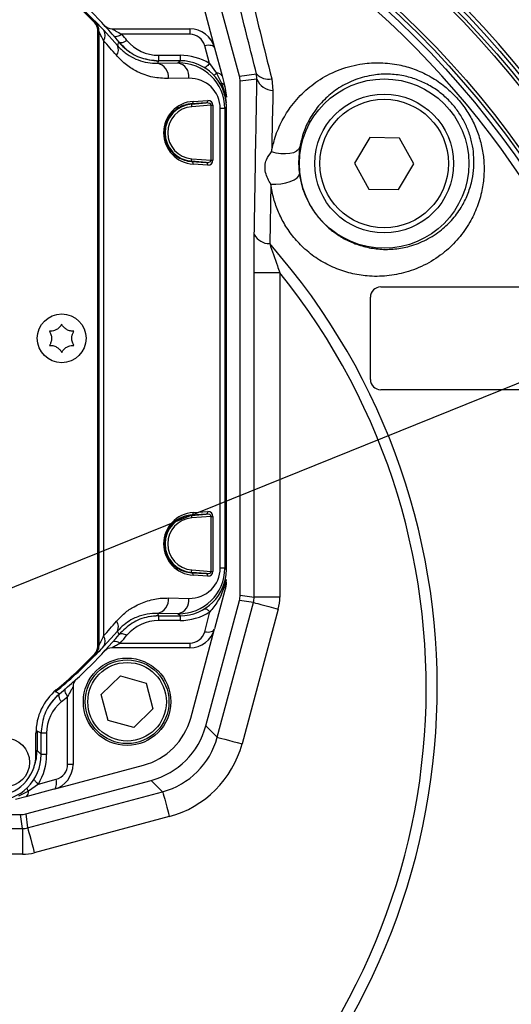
# Model space of a CAD drawing. Extents: x 0 to 8410, y 0 to 5940.
# Tile 100 of 158: x 4731 to 4827, y 2471 to 2663. Entities that reach past the tile are written whole.
import ezdxf

# ---------------------------------------------------------------- set-up
doc = ezdxf.new("R2010")
doc.units = 0
doc.header["$LTSCALE"] = 10
doc.layers.get('0').update_dxf_attribs({"linetype": 'CONTINUOUS'})
doc.styles.add('SLDTEXTSTYLE0', font='TXT', dxfattribs={"width": 0.605})
doc.dimstyles.new('SLDDIMSTYLE0', dxfattribs={"dimtxt": 50, "dimasz": 50, "dimexe": 0, "dimexo": 0.0625, "dimgap": 12.5, "dimtad": 0, "dimtih": 1, "dimtoh": 1, "dimdec": 0, "dimrnd": 1e-09, "dimzin": 12, "dimtxsty": 'SLDTEXTSTYLE0', "dimsah": 1, "dimcen": 0, "dimazin": 3, "dimtfac": 1, "dimtofl": 0, "dimtmove": 0, "dimatfit": 3, "dimtolj": 1, "dimtzin": 12})
doc.dimstyles.new('SLDDIMSTYLE1', dxfattribs={"dimtxt": 50, "dimasz": 50, "dimexe": 0, "dimexo": 0.0625, "dimgap": 12.5, "dimtad": 1, "dimdec": 1, "dimrnd": 1e-09, "dimzin": 12, "dimtxsty": 'SLDTEXTSTYLE0', "dimsah": 1, "dimcen": 0.09, "dimazin": 3, "dimtfac": 1, "dimtofl": 0, "dimtmove": 0, "dimatfit": 3, "dimtolj": 1, "dimtzin": 12})
doc.dimstyles.new('SLDDIMSTYLE2', dxfattribs={"dimtxt": 50, "dimasz": 50, "dimexe": 0, "dimexo": 0.0625, "dimgap": 12.5, "dimtad": 1, "dimdec": 0, "dimrnd": 1e-09, "dimzin": 12, "dimtxsty": 'SLDTEXTSTYLE0', "dimsah": 1, "dimcen": 0.09, "dimazin": 3, "dimtfac": 1, "dimtofl": 0, "dimtmove": 0, "dimatfit": 3, "dimtolj": 1, "dimtzin": 12})

# ---------------------------------------------------------------- blocks, each defined once
blk = doc.blocks.new('_D')
at = {"color": 7, "linetype": 'CONTINUOUS'}
for p, q in [((5541.69, 2880.46), (5679.6, 2936.17)), ((5679.6, 2936.17), (5868.77, 2936.17)), ((4681.63, 2533.02), (5541.69, 2880.46))]:
    blk.add_line(p, q, dxfattribs=at)
blk.add_solid([(5541.69, 2880.46), (5590.86, 2892.24), (5585.24, 2906.14)], dxfattribs=at)
at = {"color": 7, "linetype": 'CONTINUOUS', "insert": (5704.6, 3000.63), "char_height": 50, "attachment_point": 1, "style": 'SLDTEXTSTYLE0'}
blk.add_mtext('R928', dxfattribs=at)
blk = doc.blocks.new('_D_5')
at = {"color": 7, "linetype": 'CONTINUOUS'}
for p, q in [((7748.62, 2513.02), (7748.62, 776.49)), ((4261.63, 1476.98), (4261.63, 776.49)), ((4261.63, 791.49), (7748.62, 791.49))]:
    blk.add_line(p, q, dxfattribs=at)
for points in [[(4261.63, 791.49), (4311.63, 783.99), (4311.63, 798.99)], [(7748.62, 791.49), (7698.62, 798.99), (7698.62, 783.99)]]:
    blk.add_solid(points, dxfattribs=at)
at = {"color": 7, "linetype": 'CONTINUOUS', "insert": (5928.74, 855.94), "char_height": 50, "attachment_point": 1, "style": 'SLDTEXTSTYLE0'}
blk.add_mtext('3487', dxfattribs=at)
blk = doc.blocks.new('_D_9')
at = {"color": 7, "linetype": 'CONTINUOUS'}
for p, q in [((6136.63, 4639.08), (2746.63, 4639.08)), ((2761.63, 4639.08), (2761.63, 1533.02)), ((3861.91, 1533.02), (2746.63, 1533.02))]:
    blk.add_line(p, q, dxfattribs=at)
for points in [[(2761.63, 4639.08), (2754.13, 4589.08), (2769.13, 4589.08)], [(2761.63, 1533.02), (2769.13, 1583.02), (2754.13, 1583.02)]]:
    blk.add_solid(points, dxfattribs=at)
at = {"color": 7, "linetype": 'CONTINUOUS', "insert": (2697.18, 3009.66), "char_height": 50, "attachment_point": 1, "rotation": 90, "style": 'SLDTEXTSTYLE0'}
blk.add_mtext('3106', dxfattribs=at)

msp = doc.modelspace()

# ---------------------------------------------------------------- linework, layer by layer
at = {"color": 7, "linetype": 'CONTINUOUS'}
for p, q in [((4774.172427, 2652.053048), (4767.64107, 2676.428606)), ((4764.701011, 2674.89629), (4769.35518, 2657.526543)), ((4746.634068, 2541.021754), (4746.634068, 2661.021759)), ((4749.411853, 2661.232402), (4764.525594, 2661.232402)), ((4769.35518, 2657.526543), (4770.812573, 2652.087499)), ((4755.842181, 2655.373623), (4756.634059, 2655.191948)), ((4762.635412, 2655.021717), (4758.470835, 2655.021717)), ((4770.812573, 2652.087499), (4771.361472, 2650.039126)), ((4771.361472, 2650.039126), (4771.634044, 2647.968461)), ((4774.308683, 2551.025082), (4774.308683, 2651.018431)), ((4767.733755, 2646.806051), (4764.860751, 2646.626164)), ((4771.609785, 2646.808554), (4771.535816, 2647.347738)), ((4771.634044, 2646.414091), (4771.609785, 2646.808554)), ((4771.634044, 2556.020309), (4771.634044, 2646.023084)), ((4799.487712, 2640.064647), (4796.526017, 2635.10864)), ((4805.260541, 2639.977743), (4799.487712, 2640.064647)), ((4808.071735, 2634.934832), (4805.260541, 2639.977743)), ((4796.526017, 2635.10864), (4799.33721, 2630.065729)), ((4805.110039, 2629.978825), (4808.071735, 2634.934832)), ((4799.33721, 2630.065729), (4805.110039, 2629.978825)), ((4801.634075, 2611.021687), (4837.634029, 2611.021687)), ((4799.634041, 2593.021681), (4799.634041, 2609.021713)), ((4837.634029, 2591.021706), (4801.634075, 2591.021706)), ((4771.467926, 2553.36528), (4771.617236, 2553.556372)), ((4771.617236, 2553.556372), (4771.634044, 2554.074933)), ((4771.361472, 2552.004387), (4769.35518, 2544.51697)), ((4767.64107, 2525.614907), (4774.172427, 2549.990346)), ((4758.470835, 2547.021796), (4762.635412, 2547.021796)), ((4764.701011, 2527.147164), (4769.35518, 2544.51697)), ((4764.525594, 2540.811111), (4749.411853, 2540.811111)), ((4747.335823, 2531.693389), (4751.037421, 2535.34012)), ((4751.037421, 2535.34012), (4756.046327, 2533.957769)), ((4741.844745, 2533.243944), (4741.844745, 2518.130233)), ((4756.046327, 2533.957769), (4757.353636, 2528.928747)), ((4748.643132, 2526.664366), (4747.335823, 2531.693389)), ((4757.353636, 2528.928747), (4753.652038, 2525.282075)), ((4753.652038, 2525.282075), (4748.643132, 2526.664366)), ((4734.634044, 2520.021726), (4734.634044, 2524.184276)), ((4735.634061, 2520.020356), (4735.634061, 2524.184932)), ((4738.138827, 2513.300587), (4755.508604, 2517.954816)), ((4732.665392, 2508.48334), (4757.04092, 2515.014757)), ((4738.138827, 2513.300587), (4732.699843, 2511.843194)), ((4732.699843, 2511.843194), (4730.651381, 2511.294355)), ((4703.561338, 2508.347143), (4731.630745, 2508.347143))]:
    msp.add_line(p, q, dxfattribs=at)
at = {"color": 8, "linetype": 'CONTINUOUS'}
for p, q in [((4746.004613, 2662.779977), (4746.027472, 2662.788798)), ((4747.843148, 2660.94618), (4750.460835, 2657.989671)), ((4764.525594, 2661.232402), (4764.525594, 2660.163452)), ((4746.634068, 2660.703351), (4746.839704, 2660.703351)), ((4746.839704, 2660.703351), (4746.839704, 2541.340162)), ((4746.862324, 2541.330983), (4746.862324, 2660.712411)), ((4747.740569, 2658.933331), (4747.740569, 2543.110182)), ((4764.525594, 2660.163452), (4751.313867, 2660.163452)), ((4768.347623, 2654.49052), (4767.423334, 2657.939841)), ((4758.471551, 2656.090786), (4758.471551, 2655.021717)), ((4758.471551, 2656.090786), (4762.634041, 2656.090786)), ((4762.634041, 2656.090786), (4762.634041, 2655.021717)), ((4758.246036, 2654.542615), (4762.225809, 2654.612114)), ((4762.225809, 2654.612114), (4762.635412, 2655.021717)), ((4768.347623, 2654.49052), (4769.743445, 2652.585437)), ((4764.347138, 2651.61257), (4760.367366, 2651.543071)), ((4769.743445, 2652.585437), (4770.720722, 2650.646378)), ((4774.172427, 2652.053048), (4777.491393, 2652.490069)), ((4777.587058, 2651.450087), (4774.308683, 2651.018431)), ((4777.587058, 2651.450087), (4777.491393, 2652.490069)), ((4780.441644, 2651.532699), (4780.694368, 2649.233271)), ((4770.720722, 2650.646378), (4771.352472, 2648.732354)), ((4771.352472, 2648.732354), (4771.609785, 2646.808554)), ((4764.864804, 2646.576096), (4764.860751, 2646.626164)), ((4764.864804, 2646.576096), (4767.733755, 2646.806051)), ((4768.676402, 2646.379997), (4764.904739, 2646.077802)), ((4765.174391, 2647.124459), (4768.047394, 2647.304346)), ((4768.676402, 2646.379997), (4769.029917, 2646.379997)), ((4768.676402, 2635.66344), (4768.676402, 2646.379997)), ((4769.029917, 2646.379997), (4769.029917, 2635.66344)), ((4770.452799, 2556.323459), (4770.452799, 2645.720054)), ((4771.331014, 2645.720054), (4770.452799, 2645.720054)), ((4771.634044, 2646.023084), (4771.331014, 2645.720054)), ((4771.331014, 2645.720054), (4771.331014, 2556.323459)), ((4764.904739, 2635.965635), (4768.676402, 2635.66344)), ((4764.864804, 2635.46734), (4764.860751, 2635.417392)), ((4764.860751, 2635.417392), (4767.733755, 2635.237505)), ((4767.733755, 2635.237505), (4764.864804, 2635.46734)), ((4768.047394, 2634.739091), (4765.174391, 2634.918978)), ((4768.676402, 2635.66344), (4769.029917, 2635.66344)), ((4780.289712, 2630.983641), (4780.055763, 2619.449546)), ((4777.021112, 2550.667931), (4777.021112, 2613.788773)), ((4782.018067, 2613.788773), (4777.021112, 2613.788773)), ((4782.018067, 2613.788773), (4782.018067, 2550.667931)), ((4765.174391, 2567.124416), (4768.047394, 2567.304303)), ((4767.733755, 2566.806008), (4764.860751, 2566.626121)), ((4764.864804, 2566.576173), (4764.860751, 2566.626121)), ((4764.864804, 2566.576173), (4767.733755, 2566.806008)), ((4768.676402, 2566.380073), (4764.904739, 2566.077759)), ((4768.676402, 2566.380073), (4769.029917, 2566.380073)), ((4768.676402, 2555.663397), (4768.676402, 2566.380073)), ((4769.029917, 2566.380073), (4769.029917, 2555.663397)), ((4764.864804, 2555.467297), (4764.860751, 2555.417349)), ((4767.733755, 2555.237462), (4764.864804, 2555.467297)), ((4764.904739, 2555.965711), (4768.676402, 2555.663397)), ((4768.676402, 2555.663397), (4769.029917, 2555.663397)), ((4771.331014, 2556.323459), (4770.452799, 2556.323459)), ((4771.331014, 2556.323459), (4771.634044, 2556.020309)), ((4764.860751, 2555.417349), (4767.733755, 2555.237462)), ((4768.047394, 2554.739167), (4765.174391, 2554.919054)), ((4760.367366, 2550.500323), (4764.347138, 2550.430943)), ((4776.884915, 2549.633314), (4774.172427, 2549.990346)), ((4774.308683, 2551.025082), (4777.021112, 2550.667931)), ((4782.018067, 2550.667931), (4777.021112, 2550.667931)), ((4767.423334, 2543.938567), (4768.45354, 2547.783186)), ((4769.85574, 2523.400177), (4776.884915, 2549.633314)), ((4781.71158, 2548.340012), (4774.682464, 2522.106876)), ((4762.225809, 2547.431399), (4758.246036, 2547.500779)), ((4758.471551, 2547.021796), (4758.471551, 2546.117832)), ((4762.634041, 2546.117832), (4758.471551, 2546.117832)), ((4762.635412, 2547.021796), (4762.225809, 2547.431399)), ((4762.634041, 2547.021796), (4762.634041, 2546.117832)), ((4750.460835, 2544.053842), (4747.843148, 2541.097333)), ((4746.634068, 2541.340162), (4746.839704, 2541.340162)), ((4751.027914, 2541.715075), (4764.525594, 2541.715075)), ((4764.525594, 2541.715075), (4764.525594, 2540.811111)), ((4746.027472, 2539.254596), (4746.004613, 2539.263536)), ((4740.775706, 2518.130233), (4740.775706, 2531.3419)), ((4767.64107, 2525.614907), (4769.85574, 2523.400177)), ((4734.640421, 2524.558057), (4734.83971, 2524.558057)), ((4734.83971, 2524.558057), (4734.83971, 2520.814707)), ((4736.70307, 2524.184276), (4735.634061, 2524.184276)), ((4736.70307, 2524.184276), (4736.70307, 2520.021726)), ((4734.634044, 2520.814707), (4734.83971, 2520.814707)), ((4734.83971, 2520.814707), (4735.634061, 2520.020356)), ((4736.70307, 2520.021726), (4735.634061, 2520.021726)), ((4741.844745, 2518.130233), (4740.775706, 2518.130233)), ((4735.102834, 2514.308204), (4738.552155, 2515.232434)), ((4735.102834, 2514.308204), (4733.19778, 2512.912323)), ((4759.25562, 2512.800028), (4757.04092, 2515.014757)), ((4733.19778, 2512.912323), (4731.258692, 2511.935105)), ((4733.022513, 2505.770912), (4759.25562, 2512.800028)), ((4731.987866, 2505.634655), (4731.630745, 2508.347143)), ((4732.665392, 2508.48334), (4733.022513, 2505.770912)), ((4760.548921, 2507.973363), (4734.315815, 2500.944187)), ((4705.738308, 2505.634655), (4731.987866, 2505.634655)), ((4731.987866, 2505.634655), (4731.987866, 2500.6377)), ((4731.987866, 2500.6377), (4706.540408, 2500.6377))]:
    msp.add_line(p, q, dxfattribs=at)
at = {"color": 8, "linetype": 'CONTINUOUS', "flags": 128}
for points in [[(4751.313867, 2660.163452), (4751.064094, 2660.006334), (4750.82052, 2659.876158), (4750.589194, 2659.776379), (4750.375869, 2659.709265), (4750.185849, 2659.676482), (4750.023814, 2659.678985), (4749.893816, 2659.716656), (4749.799105, 2659.78842)], [(4752.324553, 2658.970763), (4752.070399, 2658.816625), (4751.822623, 2658.689668), (4751.587423, 2658.593108), (4751.37073, 2658.52945), (4751.177939, 2658.500125), (4751.013937, 2658.505966), (4750.882777, 2658.546855), (4750.787797, 2658.621718)], [(4769.35518, 2657.526543), (4769.28127, 2657.675793), (4769.146504, 2657.803108), (4768.955292, 2657.904555), (4768.713834, 2657.976558), (4768.430116, 2658.01685), (4768.113436, 2658.024241), (4767.774167, 2657.998254), (4767.423334, 2657.939841)], [(4758.470835, 2655.021717), (4758.32081, 2654.701878), (4758.246036, 2654.542615)], [(4768.347623, 2654.49052), (4768.18377, 2654.289176), (4768.023374, 2654.111673), (4767.869773, 2653.961708), (4767.726304, 2653.842499), (4767.595889, 2653.756549), (4767.481269, 2653.705646), (4767.384889, 2653.690864), (4767.320993, 2653.705766)], [(4764.864804, 2646.576096), (4764.865698, 2646.565129), (4764.868023, 2646.535684), (4764.871778, 2646.489193), (4764.876725, 2646.427085), (4764.882745, 2646.351983), (4764.8896, 2646.26651), (4764.896991, 2646.174003), (4764.904739, 2646.077802)], [(4785.898866, 2638.181974), (4785.681846, 2637.763669), (4785.267713, 2637.407829), (4784.67864, 2637.13329), (4783.945801, 2636.954595), (4783.108177, 2636.881282), (4782.210292, 2636.917402), (4781.299831, 2637.060811), (4780.425133, 2637.303879)], [(4764.864804, 2635.46734), (4764.865698, 2635.478427), (4764.868023, 2635.507752), (4764.871778, 2635.554363), (4764.876725, 2635.616352), (4764.882745, 2635.691454), (4764.8896, 2635.776927), (4764.896991, 2635.869552), (4764.904739, 2635.965635)], [(4780.289712, 2630.983641), (4781.235458, 2630.990435), (4782.219591, 2631.092717), (4783.181491, 2631.284286), (4784.06197, 2631.553103), (4784.80685, 2631.882836), (4785.370292, 2632.253219), (4785.717549, 2632.641246), (4785.827281, 2633.023192)], [(4764.864804, 2566.576173), (4764.865698, 2566.565086), (4764.868023, 2566.535761), (4764.871778, 2566.48915), (4764.876725, 2566.427161), (4764.882745, 2566.35194), (4764.8896, 2566.266586), (4764.896991, 2566.173961), (4764.904739, 2566.077759)], [(4764.864804, 2555.467297), (4764.865698, 2555.478384), (4764.868023, 2555.507709), (4764.871778, 2555.55432), (4764.876725, 2555.616309), (4764.882745, 2555.69153), (4764.8896, 2555.777003), (4764.896991, 2555.86951), (4764.904739, 2555.965711)], [(4767.410519, 2548.392941), (4767.480495, 2548.41571), (4767.583491, 2548.415114), (4767.702522, 2548.382689), (4767.835381, 2548.319032), (4767.979683, 2548.225214), (4768.132689, 2548.103144), (4768.291595, 2547.954847), (4768.45354, 2547.783186)], [(4776.884915, 2549.633314), (4777.005734, 2549.600889), (4777.299525, 2549.522211), (4777.755382, 2549.400021), (4778.356614, 2549.23897), (4779.081168, 2549.044778), (4779.902401, 2548.824717), (4780.790033, 2548.586895), (4781.71158, 2548.340012)], [(4758.246036, 2547.500779), (4758.32081, 2547.341635), (4758.470835, 2547.021796)], [(4750.788214, 2543.422272), (4750.614019, 2543.75868), (4750.460835, 2544.053842)], [(4767.423334, 2543.938567), (4767.769994, 2543.891002), (4768.105569, 2543.879797), (4768.419506, 2543.905308), (4768.701734, 2543.96682), (4768.943312, 2544.062187), (4769.13655, 2544.18843), (4769.27531, 2544.341733), (4769.35518, 2544.51697)], [(4749.51935, 2541.932036), (4749.623479, 2542.01739), (4749.759318, 2542.071153), (4749.923768, 2542.092134), (4750.113132, 2542.079856), (4750.323149, 2542.034675), (4750.54902, 2541.957428), (4750.78574, 2541.850139), (4751.027914, 2541.715075)], [(4750.787797, 2543.421795), (4750.892313, 2543.51144), (4751.029642, 2543.569614), (4751.196684, 2543.595125), (4751.389565, 2543.587376), (4751.603874, 2543.546368), (4751.834722, 2543.473293), (4752.076807, 2543.369581), (4752.324553, 2543.237736)], [(4746.839704, 2541.340162), (4746.857437, 2541.33301), (4746.862324, 2541.330983)], [(4745.856227, 2539.405872), (4745.896759, 2539.36701), (4745.941671, 2539.323975), (4745.975377, 2539.29155), (4745.996626, 2539.271166), (4746.004613, 2539.263536)], [(4740.775706, 2531.3419), (4740.618589, 2531.591703), (4740.488501, 2531.835248), (4740.388634, 2532.066573), (4740.321519, 2532.279898), (4740.288796, 2532.469978), (4740.291299, 2532.631983), (4740.32891, 2532.761981), (4740.400763, 2532.856693)], [(4738.340648, 2532.418718), (4738.372805, 2532.379796), (4738.412442, 2532.331814), (4738.442214, 2532.295813), (4738.46096, 2532.273104), (4738.468023, 2532.26458)], [(4738.468023, 2532.26458), (4738.796087, 2532.09417), (4739.233555, 2531.867613)], [(4739.583077, 2530.331244), (4739.428939, 2530.585398), (4739.302011, 2530.833175), (4739.205482, 2531.068374), (4739.141764, 2531.285037), (4739.112469, 2531.477858), (4739.11834, 2531.64189), (4739.159199, 2531.773021), (4739.234062, 2531.867971)], [(4735.634061, 2524.184932), (4735.231849, 2524.37364), (4734.83971, 2524.558057)], [(4769.85574, 2523.400177), (4769.976618, 2523.367812), (4770.27035, 2523.289074), (4770.726266, 2523.166944), (4771.327498, 2523.005833), (4772.052052, 2522.811701), (4772.873225, 2522.59164), (4773.760917, 2522.353818), (4774.682464, 2522.106876)], [(4735.102834, 2514.308204), (4734.90149, 2514.472057), (4734.723987, 2514.632394), (4734.574052, 2514.785995), (4734.454842, 2514.929523), (4734.368863, 2515.059938), (4734.317931, 2515.174558), (4734.303149, 2515.270938), (4734.318139, 2515.334775)], [(4738.138827, 2513.300587), (4738.288077, 2513.374497), (4738.415482, 2513.509263), (4738.516839, 2513.700535), (4738.588872, 2513.941933), (4738.629194, 2514.225652), (4738.636496, 2514.542331), (4738.610538, 2514.88166), (4738.552155, 2515.232434)], [(4759.25562, 2512.800028), (4759.287985, 2512.679209), (4759.366693, 2512.385418), (4759.488853, 2511.929561), (4759.649964, 2511.32827), (4759.844097, 2510.603775), (4760.064157, 2509.782543), (4760.302009, 2508.89491), (4760.548921, 2507.973363)], [(4733.022513, 2505.770912), (4733.054878, 2505.650033), (4733.133586, 2505.356302), (4733.255746, 2504.900386), (4733.416857, 2504.299154), (4733.61099, 2503.5746), (4733.83102, 2502.753426), (4734.068873, 2501.865734), (4734.315815, 2500.944187)]]:
    msp.add_lwpolyline(points, dxfattribs=at)
at = {"color": 7, "linetype": 'CONTINUOUS'}
for centre, radius in [((4681.634054, 2533.021738), 240), ((4681.634054, 2533.021738), 239.9), ((4681.634054, 2533.021738), 239.75), ((4681.634054, 2533.021738), 188.5), ((4681.634054, 2533.021738), 180), ((4802.298879, 2635.021738), 16.465079), ((4802.298879, 2635.021738), 13.5), ((4802.298879, 2635.021738), 12.5), ((4739.634054, 2601.021738), 4.75), ((4752.344732, 2530.31106), 8.5), ((4752.344732, 2530.31106), 8.135), ((4728.634054, 2518.521738), 4.75)]:
    msp.add_circle(centre, radius, dxfattribs=at)
at = {"color": 8, "linetype": 'CONTINUOUS'}
for centre, radius in [((4681.634054, 2533.021738), 238.265325), ((4681.634054, 2533.021738), 226.649285), ((4681.634054, 2533.021738), 222.784345), ((4681.634054, 2533.021738), 189.3), ((4681.634054, 2533.021738), 187.873855), ((4681.634054, 2533.021738), 180.626145), ((4681.634054, 2533.021738), 179.108271), ((4752.344732, 2530.31106), 7.635)]:
    msp.add_circle(centre, radius, dxfattribs=at)
at = {"color": 7, "linetype": 'CONTINUOUS'}
for centre, radius, start, end in [((4681.634054, 2533.021738), 927.584008, 316.727313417, 86.727313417), ((4681.634054, 2533.021738), 305.463529, 338, 63.81961603), ((4681.634054, 2533.021738), 221, 16.1773934, 103.8226066), ((4681.634054, 2533.021738), 190, 16.34299281, 103.65700719), ((4681.634054, 2601.021738), 89, 43.60281897, 50.2081805), ((4681.634054, 2601.021738), 90, 39.79141064, 50.20858936), ((4744.634054, 2661.021738), 2, 360, 43.60281897), ((4749.411864, 2663.232416), 2, 222.54764167, 270), ((4764.525578, 2656.232416), 5, 15, 90), ((4758.471545, 2665.021738), 10, 219.7918195, 236.77262429), ((4758.471545, 2665.021738), 10, 259.41178994, 269.99999999), ((4801.634054, 2609.021738), 2, 90, 180), ((4801.634054, 2593.021738), 2, 180, 270), ((4681.634054, 2533.021738), 221, 286.1773934, 13.8226066), ((4681.634054, 2533.021738), 190, 286.34299281, 13.65700719), ((4758.471545, 2537.021738), 10, 90.00000001, 100.58821006), ((4764.525578, 2545.81106), 5, 270, 345), ((4681.634054, 2601.021738), 90, 309.79141064, 320.20858936), ((4744.634054, 2541.021738), 2, 316.39718103, 0), ((4749.411864, 2538.81106), 2, 90, 137.45235833), ((4681.634054, 2601.021738), 89, 309.7918195, 316.39718103), ((4743.844732, 2533.243928), 2, 132.54764167, 180), ((4745.634054, 2524.184247), 11, 129.7918195, 180), ((4745.634054, 2524.184247), 10, 129.79181949, 146.77262459), ((4752.143954, 2530.511838), 13, 285, 345), ((4726.634054, 2520.021738), 8, 270, 360), ((4736.844732, 2518.130214), 5, 285, 360)]:
    msp.add_arc(centre, radius, start, end, dxfattribs=at)
at = {"color": 8, "linetype": 'CONTINUOUS'}
for centre, radius, start, end in [((4681.634054, 2533.021738), 177.661387, 118.77720396, 61.22279604), ((4681.634054, 2601.021738), 89.205642, 43.81347524, 50.42320753), ((4648.283828, 2764.50579), 141.058473, 313.76609702, 313.84961498), ((4743.861985, 2660.712093), 3.000339, 0.00606043, 43.80106934), ((4746.270061, 2660.01731), 1.826856, 323.60436931, 30.5608185), ((4681.634054, 2600.090757), 92, 39.7918195, 40.76540944), ((4758.471545, 2664.090757), 8, 219.7918195, 270), ((4764.525578, 2657.163397), 3, 15, 90), ((4748.903584, 2657.178181), 1.756003, 321.16707126, 27.52419214), ((4406.373676, 2836.749943), 387.751477, 332.54720628, 332.65232245), ((4762.634054, 2645.090757), 11, 58.70707113, 90), ((4757.669713, 2651.885137), 2.719253, 352.77337822, 77.76383855), ((4761.64931, 2651.954511), 2.719412, 352.77644535, 77.76077143), ((4768.749486, 2653.521782), 1.365539, 287.53592898, 316.7095696), ((4769.911709, 2651.549979), 1.04904, 30.82332801, 99.23000081), ((4779.750521, 2654.427383), 2.976045, 220.61471406, 283.42832428), ((4780.794865, 2652.660304), 3.428506, 200.67009675, 268.32028007), ((4770.579858, 2651.051721), 0.429122, 231.8356688, 289.16331424), ((4770.457332, 2649.726785), 0.956571, 19.05783122, 74.01719968), ((4771.393675, 2648.978546), 0.249616, 209.84983283, 260.49890568), ((4770.410772, 2647.951401), 1.223391, 0.79899054, 39.66895876), ((4765.30985, 2641.021738), 5.572199, 94.58122009, 265.41877991), ((4765.30985, 2641.021738), 5.072275, 94.58122009, 265.41877991), ((4764.736845, 2647.052008), 0.443504, 286.22319979, 9.40205711), ((4767.609795, 2647.231929), 0.443551, 286.22866277, 9.39659413), ((4764.736765, 2634.99148), 0.443591, 350.59307245, 73.76931385), ((4767.609633, 2634.811508), 0.443711, 350.60683837, 73.75554793), ((4779.99593, 2622.755538), 3.306534, 207.75892612, 271.03685231), ((4681.634054, 2533.021738), 130.983186, 138.71242582, 41.28757418), ((4681.634054, 2533.021738), 128.842014, 141.18051452, 38.81948548), ((4764.736787, 2567.052001), 0.443555, 286.22907404, 9.39618285), ((4767.609737, 2567.231922), 0.443602, 286.23453576, 9.39072113), ((4765.30985, 2561.021738), 5.572199, 94.58122009, 265.41877991), ((4765.30985, 2561.021738), 5.072275, 94.58122009, 265.41877991), ((4764.736787, 2554.991469), 0.443555, 350.60381715, 73.77092596), ((4767.609737, 2554.811548), 0.443602, 350.60927887, 73.76546424), ((4757.669494, 2550.158412), 2.719452, 282.23999387, 7.22278936), ((4761.64953, 2550.088846), 2.719213, 282.23539604, 7.22738719), ((4762.634054, 2557.117781), 11, 270, 301.94086143), ((4748.903841, 2544.865289), 1.755756, 332.4731949, 38.83624203), ((4758.471545, 2538.117781), 8, 90, 140.2081805), ((4746.270061, 2542.026203), 1.826856, 329.4391815, 36.39563069), ((4681.634054, 2602.117781), 92, 318.96258061, 320.2081805), ((4764.525578, 2544.715017), 3, 270, 345), ((4743.861423, 2541.331526), 3.000901, 316.20323972, 359.98963051), ((4681.634054, 2601.021738), 89.205642, 309.57679247, 316.18652476), ((4680.703073, 2601.021738), 92, 309.7918195, 310.76540944), ((4744.703073, 2524.184247), 8, 129.7918195, 180), ((4725.703073, 2520.021738), 11, 328.70707113, 0), ((4737.775713, 2518.130214), 3, 285, 360), ((4734.134816, 2513.906914), 1.366472, 197.55139699, 226.70671583), ((4732.162145, 2512.744142), 1.049202, 300.82934658, 9.22398225)]:
    msp.add_arc(centre, radius, start, end, dxfattribs=at)
for centre, major_axis, ratio, start_param, end_param in [((4685.242721, 2601.021738), (85.210059, 0), 0.9998476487, 0.7026102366, 0.7474038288), ((4762.223939, 2645.611623), (8.416563, 3.537182), 0.9834151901, 5.8913713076, 7.4618630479), ((4764.34526, 2645.611623), (5.643148, 2.395374), 0.9751955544, 5.8907146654, 7.4612064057), ((4765.556655, 2641.021738), (6.115598, 0), 0.9998476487, 1.6333413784, 4.6498439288), ((4767.676379, 2646.299896), (0.99864, 0.132881), 0.4942192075, 6.1776030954, 7.7309461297), ((4768.029933, 2646.299896), (0.707107, 0.766032), 0.9230769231, 5.4977871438, 7.0511301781), ((4767.676379, 2635.74358), (0.99864, -0.132881), 0.4942192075, 4.8354244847, 6.388767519), ((4768.029933, 2635.74358), (-0.707107, 0.766032), 0.9230769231, 2.3736477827, 3.926990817), ((4765.556655, 2561.021738), (6.115598, 0), 0.9998476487, 1.6333413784, 4.6498439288), ((4768.029933, 2566.299896), (0.707107, 0.766032), 0.9230769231, 5.4977871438, 7.0511301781), ((4767.676379, 2566.299896), (0.99864, 0.132881), 0.4942192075, 6.1776030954, 7.7309461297), ((4762.223939, 2556.431852), (8.416563, -3.537182), 0.9834151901, 5.1045075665, 6.6749993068), ((4764.34526, 2556.431852), (5.643148, -2.395374), 0.9751955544, 5.1051642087, 6.675655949), ((4767.676379, 2555.74358), (0.99864, -0.132881), 0.4942192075, 4.8354244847, 6.388767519), ((4768.029933, 2555.74358), (-0.707107, 0.766032), 0.9230769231, 2.3736477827, 3.926990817), ((4773.012579, 2550.669383), (3.974385, -0.523238), 0.997834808, 6.152365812, 6.4140048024), ((4773.012579, 2550.669383), (-8.928537, 1.175464), 0.9993802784, 3.0107731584, 3.2724121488), ((4685.242721, 2601.021738), (85.210059, 0), 0.9998476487, 5.5357814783, 5.5805750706), ((4755.355792, 2527.299999), (10.620965, -10.620965), 0.9986476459, 5.7599382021, 6.8064324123), ((4755.355792, 2527.299999), (-14.153628, 14.153628), 0.9991880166, 2.6183455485, 3.6648397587), ((4725.838477, 2520.817314), (6.365684, -6.365684), 0.9997292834, 0.4430517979, 0.7852458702), ((4731.986409, 2509.643213), (-0.523238, 3.974385), 0.997834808, 3.0107731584, 3.2724121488), ((4731.986409, 2509.643213), (-1.175464, 8.928537), 0.9993802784, 3.0107731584, 3.2724121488)]:
    msp.add_ellipse(centre, major_axis=major_axis, ratio=ratio, start_param=start_param, end_param=end_param, dxfattribs=at)
at = {"color": 7, "linetype": 'CONTINUOUS'}
for centre, major_axis, ratio, start_param, end_param in [((4762.632683, 2646.020367), (6.3659, 6.3659), 0.9996954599, 5.497939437, 7.0684311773), ((4770.306219, 2651.017794), (-3.968239, -0.522429), 0.9993802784, 3.0107731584, 3.2724121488), ((4762.632683, 2556.023109), (6.3659, -6.3659), 0.9996954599, 5.497939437, 7.0684311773), ((4770.306219, 2551.025682), (-3.968239, 0.522429), 0.9993802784, 3.0107731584, 3.2724121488), ((4753.146059, 2529.509733), (-10.615221, 10.615221), 0.9991880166, 2.6183455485, 3.6648397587), ((4726.632683, 2520.023109), (6.3659, -6.3659), 0.9996954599, 5.497939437, 7.0684311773), ((4731.63011, 2512.349572), (-0.522429, 3.968239), 0.9993802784, 3.0107731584, 3.2724121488)]:
    msp.add_ellipse(centre, major_axis=major_axis, ratio=ratio, start_param=start_param, end_param=end_param, dxfattribs=at)
at = {"color": 8, "linetype": 'CONTINUOUS'}
for points, knots in [([(4956.762316, 2421.914627), (4958.707083, 2426.956485), (4962.596645, 2437.040274), (4967.193301, 2451.974202), (4970.925405, 2466.526164), (4973.718201, 2480.200694), (4975.804968, 2493.51932), (4977.241135, 2506.339433), (4978.149081, 2519.610143), (4978.462676, 2533.314163), (4978.107898, 2547.526658), (4976.946184, 2563.469155), (4974.648165, 2581.077115), (4970.931563, 2599.860237), (4966.344406, 2617.153354), (4961.16135, 2632.957987), (4955.610468, 2647.272072), (4949.501909, 2660.914622), (4943.102542, 2673.518872), (4936.319575, 2685.451878), (4929.300297, 2696.605216), (4921.388056, 2708.025108), (4912.345676, 2719.829344), (4901.960516, 2731.979775), (4890.508485, 2743.985137), (4878.140401, 2755.563164), (4864.771279, 2766.694428), (4850.916714, 2776.909842), (4836.650479, 2786.209958), (4822.095346, 2794.551379), (4807.082001, 2802.136838), (4796.717862, 2806.468977), (4791.535797, 2808.635046)], [0, 0, 0, 0, 0.034682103, 0.0693647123, 0.1002302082, 0.1310956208, 0.1589212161, 0.1867466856, 0.2138824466, 0.2442868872, 0.2747088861, 0.3051134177, 0.3468648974, 0.3886162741, 0.4279427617, 0.4616426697, 0.4953427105, 0.5264526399, 0.5575626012, 0.5860505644, 0.6145386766, 0.6421322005, 0.6752107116, 0.7099502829, 0.7446899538, 0.781667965, 0.818645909, 0.856304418, 0.8921062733, 0.9279079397, 0.9639539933, 1, 1, 1, 1]), ([(4812.139215, 2806.64127), (4815.777635, 2804.853786), (4823.05447, 2801.278821), (4833.698428, 2795.360646), (4844.123687, 2789.042787), (4855.511239, 2781.487952), (4867.70859, 2772.535717), (4880.057538, 2762.389562), (4891.413617, 2752.029075), (4901.482381, 2741.904105), (4910.744813, 2731.683478), (4919.170975, 2721.524185), (4927.709669, 2710.269546), (4936.22575, 2697.850131), (4944.398334, 2684.462498), (4951.678588, 2671.038064), (4957.934378, 2658.02138), (4963.408495, 2645.110618), (4968.10364, 2632.492106), (4972.459798, 2618.985822), (4976.426223, 2604.326595), (4979.841397, 2588.365799), (4982.477262, 2571.629667), (4984.198105, 2554.415444), (4984.935654, 2536.666632), (4984.646977, 2519.949605), (4983.536412, 2504.316137), (4981.815579, 2489.899099), (4979.113017, 2473.798707), (4975.075956, 2456.121662), (4969.566802, 2437.351884), (4964.948779, 2425.303949), (4962.708833, 2419.460167)], [0, 0, 0, 0, 0.02657172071, 0.05314340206, 0.07980649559, 0.10646961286, 0.14270661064, 0.17894332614, 0.21119266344, 0.24344186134, 0.27251501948, 0.30158829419, 0.32994122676, 0.36510083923, 0.40026058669, 0.43271837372, 0.46517600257, 0.4948983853, 0.52462043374, 0.55340936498, 0.5879042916, 0.62413109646, 0.66035800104, 0.69891850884, 0.73747921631, 0.77674913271, 0.80845921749, 0.84018746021, 0.87189752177, 0.91544139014, 0.95898533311, 1, 1, 1, 1]), ([(4739.746275, 2785.474231), (4743.233839, 2784.628814), (4750.070374, 2782.971576), (4760.116513, 2779.976074), (4769.929016, 2776.650044), (4779.618195, 2772.914863), (4788.977547, 2768.868279), (4797.982127, 2764.549179), (4808.418232, 2759.051689), (4820.313884, 2752.016683), (4832.393507, 2743.844851), (4843.010242, 2735.7927), (4852.292903, 2728.043348), (4861.297554, 2719.781578), (4869.992672, 2711.012494), (4878.355968, 2701.730135), (4886.287806, 2692.026105), (4894.955461, 2680.304995), (4904.000017, 2666.356293), (4911.830983, 2652.175145), (4917.767444, 2639.762189), (4922.201801, 2629.34), (4926.191554, 2618.708798), (4929.626992, 2608.17324), (4932.533062, 2597.794354), (4934.953484, 2587.578642), (4936.959423, 2577.249814), (4938.655728, 2566.105323), (4939.928911, 2554.170394), (4940.66183, 2541.419283), (4940.763884, 2528.605609), (4940.155059, 2514.024166), (4938.492604, 2497.738914), (4935.779699, 2482.060815), (4932.661676, 2468.696888), (4929.564984, 2457.606218), (4925.580882, 2445.51498), (4920.605934, 2432.505402), (4914.85981, 2418.517021), (4905.318623, 2395.305558), (4867.893954, 2302.100924), (4832.135722, 2213.661317), (4802.004935, 2139.13988)], [0, 0, 0, 0, 0.0140185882, 0.0274800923, 0.0409414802, 0.0544904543, 0.0680394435, 0.080769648, 0.093499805, 0.1141151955, 0.1347304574, 0.1504440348, 0.1661576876, 0.1819574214, 0.1981725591, 0.2143877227, 0.2307543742, 0.247120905, 0.2713220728, 0.2956483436, 0.3103564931, 0.3250648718, 0.3398863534, 0.3547076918, 0.3683464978, 0.3819852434, 0.3957144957, 0.409443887, 0.4260168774, 0.4425898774, 0.459325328, 0.4760607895, 0.4995874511, 0.5232296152, 0.5381715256, 0.5531876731, 0.568203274, 0.5878936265, 0.6075906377, 0.6272881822, 0.6859436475, 1, 1, 1, 1]), ([(4793.548109, 2142.577221), (4823.534477, 2217.15171), (4863.243029, 2315.904749), (4905.66641, 2418.530972), (4918.322257, 2451.480927), (4922.836275, 2465.860733), (4926.428715, 2480.424088), (4929.102726, 2495.181908), (4930.813853, 2508.857633), (4931.780755, 2522.824909), (4931.957773, 2536.966374), (4931.318792, 2551.314625), (4929.87996, 2565.385692), (4927.679066, 2579.213791), (4924.76329, 2592.684393), (4921.049765, 2606.18356), (4916.537428, 2619.586424), (4911.195318, 2632.917759), (4904.692435, 2646.767935), (4896.870493, 2661.003667), (4887.697668, 2675.313786), (4877.627082, 2688.875785), (4866.779235, 2701.605716), (4855.813616, 2712.868119), (4844.934599, 2722.76729), (4834.179662, 2731.523374), (4822.866532, 2739.724665), (4810.927057, 2747.398161), (4798.470797, 2754.439398), (4785.66902, 2760.736131), (4772.651868, 2766.244501), (4759.468774, 2770.966813), (4745.980927, 2774.961202), (4732.252385, 2778.195651), (4718.301036, 2780.66227), (4703.427334, 2782.434178), (4687.659662, 2783.339746), (4670.917913, 2783.194842), (4654.054211, 2781.900082), (4637.155762, 2779.441443), (4621.479497, 2776.0583), (4607.026174, 2771.998751), (4593.782771, 2767.457961), (4580.760291, 2762.148022), (4568.023094, 2756.098952), (4555.586049, 2749.322509), (4542.70786, 2741.338977), (4529.563106, 2731.964771), (4516.417351, 2721.184611), (4504.106147, 2709.614492), (4492.709694, 2697.36993), (4482.094407, 2684.314361), (4472.337448, 2670.483872), (4463.495989, 2655.987946), (4455.704739, 2641.020328), (4449.016854, 2625.710386), (4443.797476, 2611.219475), (4439.809425, 2597.7026), (4436.856783, 2585.394952), (4434.561555, 2573.144813), (4432.919248, 2561.224791), (4431.834533, 2549.480678), (4431.27474, 2538.034713), (4431.244253, 2525.34308), (4431.914322, 2511.431873), (4433.508047, 2496.223591), (4435.990204, 2481.102975), (4438.897822, 2467.824317), (4442.149375, 2456.460586), (4445.174019, 2446.85453), (4447.66923, 2437.067359), (4449.441526, 2427.057306), (4450.515705, 2416.904184), (4450.857698, 2406.610373), (4450.445459, 2396.2753), (4449.395084, 2387.001861), (4447.641758, 2377.241024), (4445.132449, 2367.029955), (4441.586123, 2355.393715), (4437.640645, 2343.874694), (4433.523395, 2332.411009), (4427.262534, 2314.255258), (4422.546176, 2299.866657), (4419.093849, 2289.334347)], [0, 0, 0, 0, 0.1660044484, 0.2198264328, 0.2293573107, 0.2388868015, 0.2509342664, 0.2603116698, 0.2698483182, 0.2793849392, 0.2892131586, 0.2990415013, 0.3090324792, 0.3184098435, 0.3279466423, 0.337483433, 0.3473112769, 0.3571391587, 0.3671296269, 0.3788951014, 0.3906604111, 0.4022083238, 0.4137564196, 0.4251779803, 0.4346491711, 0.4441203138, 0.4538067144, 0.4634931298, 0.4734179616, 0.4833427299, 0.4929421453, 0.5025956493, 0.512249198, 0.5219798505, 0.5317105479, 0.5414948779, 0.5529003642, 0.5643057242, 0.5760483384, 0.5878047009, 0.5995474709, 0.6091444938, 0.6187956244, 0.6284469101, 0.6381749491, 0.6479030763, 0.6576841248, 0.6694522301, 0.6812206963, 0.6927700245, 0.7043195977, 0.7157429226, 0.7274965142, 0.7392500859, 0.7507851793, 0.7623202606, 0.7737298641, 0.7825722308, 0.7914148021, 0.7998588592, 0.8083031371, 0.8162569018, 0.8242105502, 0.8319628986, 0.8424611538, 0.852959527, 0.8635271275, 0.8740946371, 0.8810122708, 0.8879320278, 0.8948936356, 0.9018552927, 0.9089092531, 0.9159630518, 0.9231082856, 0.930253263, 0.9352191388, 0.9435822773, 0.9519516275, 0.9603363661, 0.9687274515, 0.9771088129, 1, 1, 1, 1]), ([(4777.491393, 2652.490069), (4776.33898, 2657.07256), (4774.031072, 2666.249805), (4771.837388, 2675.097072), (4770.739081, 2679.526617)], [0, 0, 0, 0, 0.4993319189, 1, 1, 1, 1]), ([(4773.890736, 2678.18432), (4774.585573, 2675.3367), (4775.994926, 2669.560813), (4778.17795, 2660.676214), (4779.686776, 2654.581761), (4780.441644, 2651.532699)], [0, 0, 0, 0, 0.3270239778, 0.6633093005, 1, 1, 1, 1]), ([(4746.004613, 2662.779977), (4746.035221, 2662.747087), (4746.294358, 2662.468627), (4746.717936, 2661.80471), (4746.797475, 2661.085298), (4746.839704, 2660.703351)], [0, 0, 0, 0, 0.0591122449, 0.5004678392, 1, 1, 1, 1]), ([(4747.843148, 2660.94618), (4747.490186, 2661.321727), (4746.852363, 2662.000361), (4746.183554, 2662.665504), (4746.07944, 2662.747747), (4746.027472, 2662.788798)], [0, 0, 0, 0, 0.38294162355, 0.69199821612, 1, 1, 1, 1]), ([(4749.411853, 2661.232402), (4749.416869, 2661.229696), (4749.431412, 2661.221852), (4749.542217, 2661.161252), (4749.777345, 2661.032334), (4750.317148, 2660.734747), (4750.921733, 2660.388214), (4751.313867, 2660.163452)], [0, 0, 0, 0, 0.0777133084, 0.2253118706, 0.268530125, 0.5255677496, 1, 1, 1, 1]), ([(4746.862324, 2660.712411), (4746.860695, 2660.711777), (4746.853143, 2660.708841), (4746.845611, 2660.705764), (4746.839704, 2660.703351)], [0, 0, 0, 0, 0.215782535, 1, 1, 1, 1]), ([(4747.740569, 2658.933331), (4747.573193, 2659.289714), (4747.288206, 2659.896518), (4747.01368, 2660.443465), (4746.889504, 2660.677291), (4746.87233, 2660.699482), (4746.862324, 2660.712411)], [0, 0, 0, 0, 0.4307377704, 0.7334047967, 0.8446739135, 1, 1, 1, 1]), ([(4750.460835, 2657.989671), (4750.945862, 2657.491096), (4751.930509, 2656.478946), (4753.618035, 2655.484686), (4755.417495, 2654.815557), (4756.984117, 2654.549636), (4757.931176, 2654.544367), (4758.246036, 2654.542615)], [0, 0, 0, 0, 0.2090792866, 0.4244494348, 0.652652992, 0.884520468, 1, 1, 1, 1]), ([(4760.367366, 2651.543071), (4759.358384, 2651.590957), (4757.310103, 2651.688169), (4754.570249, 2652.683229), (4752.166884, 2654.112407), (4750.909532, 2655.415702), (4750.271471, 2656.077077)], [0, 0, 0, 0, 0.2798807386, 0.5681711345, 0.7808624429, 1, 1, 1, 1]), ([(4780.425133, 2637.303879), (4780.596964, 2638.112673), (4781.020124, 2640.104449), (4782.214211, 2643.031962), (4784.098267, 2646.168545), (4786.621986, 2649.032884), (4789.871897, 2651.563537), (4793.705537, 2653.467372), (4797.710506, 2654.501847), (4801.584689, 2654.727394), (4804.978679, 2654.353013), (4808.168579, 2653.453269), (4811.083309, 2652.13707), (4813.705725, 2650.41157), (4815.960196, 2648.379399), (4817.827141, 2646.164688), (4819.348769, 2643.719526), (4820.516011, 2641.116627), (4821.295949, 2638.422637), (4821.723802, 2635.588253), (4821.748863, 2632.686711), (4821.338188, 2629.603051), (4820.436315, 2626.531005), (4818.93574, 2623.369376), (4816.837289, 2620.396528), (4814.014131, 2617.621693), (4810.574062, 2615.347454), (4806.76135, 2613.812319), (4802.864568, 2613.066646), (4799.26087, 2613.025493), (4795.833499, 2613.581467), (4792.692781, 2614.605336), (4789.690117, 2616.170308), (4787.7906, 2617.587537), (4786.138147, 2619.07742), (4784.695993, 2620.605227), (4782.989843, 2623.031193), (4781.710351, 2625.577187), (4780.763128, 2628.228873), (4780.452084, 2630.038809), (4780.289712, 2630.983641)], [0, 0, 0, 0, 0.0205641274, 0.0506422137, 0.0807336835, 0.116122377, 0.1515136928, 0.1899149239, 0.2282849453, 0.2571869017, 0.2860618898, 0.309938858, 0.3337954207, 0.3577461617, 0.3784012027, 0.3990528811, 0.4196964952, 0.4403486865, 0.4613296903, 0.4823230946, 0.5060774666, 0.5298460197, 0.5580589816, 0.5862869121, 0.6198341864, 0.653390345, 0.6911600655, 0.7289153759, 0.7605379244, 0.7921324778, 0.8176322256, 0.8431076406, 0.8679967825, 0.8928618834, 0.8943658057, 0.9160713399, 0.9377784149, 0.9578940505, 0.9780196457, 1, 1, 1, 1]), ([(4777.069928, 2621.215512), (4777.14912, 2626.34391), (4777.307723, 2636.614977), (4777.49386, 2646.500472), (4777.587058, 2651.450087)], [0, 0, 0, 0, 0.4993052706, 1, 1, 1, 1]), ([(4785.827281, 2633.023192), (4785.964369, 2632.25442), (4786.223301, 2630.802358), (4787.001494, 2628.634183), (4787.99771, 2626.667286), (4789.239308, 2624.854017), (4790.341936, 2623.608876), (4791.073985, 2622.911243), (4791.897308, 2622.165704), (4793.245675, 2621.123839), (4794.842615, 2620.22), (4796.664256, 2619.393835), (4798.723435, 2618.71664), (4801.562455, 2618.282102), (4804.443751, 2618.32953), (4807.505066, 2618.908572), (4810.580834, 2620.116795), (4813.386123, 2621.948786), (4815.714195, 2624.206935), (4817.435203, 2626.623168), (4818.68267, 2629.218514), (4819.427796, 2631.728364), (4819.776947, 2634.274886), (4819.761376, 2636.653173), (4819.41489, 2639.004388), (4818.777183, 2641.216555), (4817.814896, 2643.384095), (4816.561513, 2645.398722), (4815.010826, 2647.249403), (4813.140794, 2648.932295), (4810.965285, 2650.360881), (4808.557992, 2651.448885), (4805.931686, 2652.183087), (4803.129007, 2652.490996), (4799.958746, 2652.296467), (4796.6689, 2651.443044), (4793.552882, 2649.87869), (4790.896397, 2647.797253), (4788.85871, 2645.458785), (4787.330342, 2642.884391), (4786.371539, 2640.492877), (4786.034195, 2638.843595), (4785.898866, 2638.181974)], [0, 0, 0, 0, 0.0214500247, 0.0405149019, 0.0601048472, 0.0774672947, 0.0953342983, 0.1013820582, 0.1028139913, 0.1232600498, 0.1444165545, 0.1506702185, 0.1769949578, 0.2041710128, 0.2341962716, 0.2649130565, 0.3032434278, 0.3425447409, 0.3767808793, 0.4116721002, 0.4402131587, 0.4692567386, 0.4928558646, 0.5169019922, 0.537274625, 0.5581162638, 0.5777266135, 0.5979569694, 0.6174465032, 0.6376265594, 0.6608134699, 0.6839512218, 0.7078040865, 0.736525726, 0.7660328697, 0.8048384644, 0.8448077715, 0.8809092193, 0.9177564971, 0.9482298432, 0.9792320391, 1, 1, 1, 1]), ([(4780.694368, 2649.233271), (4780.626982, 2646.308648), (4780.535976, 2642.35888), (4780.447974, 2638.345527), (4780.425133, 2637.303879)], [0, 0, 0, 0, 0.7404544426, 1, 1, 1, 1]), ([(4764.860751, 2646.626164), (4764.635487, 2646.604145), (4763.987258, 2646.540783), (4762.917329, 2646.207001), (4761.676292, 2645.479364), (4760.603701, 2644.376505), (4759.878609, 2642.999024), (4759.556536, 2641.566404), (4759.595232, 2640.195402), (4759.978043, 2638.79798), (4760.82326, 2637.348534), (4762.07446, 2636.266833), (4763.495583, 2635.597794), (4764.400588, 2635.4782), (4764.860751, 2635.417392)], [0, 0, 0, 0, 0.0477041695, 0.1372750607, 0.2297155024, 0.3282454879, 0.4096230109, 0.4747322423, 0.5400434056, 0.6013827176, 0.6870418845, 0.808456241, 0.9026068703, 1, 1, 1, 1]), ([(4785.898866, 2638.181974), (4785.759196, 2636.983129), (4785.566067, 2635.325431), (4785.770652, 2633.522301), (4785.827281, 2633.023192)], [0, 0, 0, 0, 0.7231989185, 1, 1, 1, 1]), ([(4780.289712, 2630.983641), (4780.070146, 2631.346018), (4779.631917, 2632.069284), (4779.207778, 2633.317422), (4779.093388, 2634.621621), (4779.414489, 2636.03367), (4780.039083, 2636.818679), (4780.425133, 2637.303879)], [0, 0, 0, 0, 0.16580393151, 0.33092672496, 0.51603087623, 0.70086710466, 1, 1, 1, 1]), ([(4777.021112, 2613.788773), (4777.021599, 2614.364739), (4777.022903, 2615.906901), (4777.03521, 2618.434078), (4777.058262, 2620.280831), (4777.069928, 2621.215512)], [0, 0, 0, 0, 0.2274469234, 0.6089941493, 1, 1, 1, 1]), ([(4780.055763, 2619.449546), (4780.552481, 2618.014419), (4781.202404, 2616.136646), (4781.86247, 2614.236657), (4782.018067, 2613.788773)], [0, 0, 0, 0, 0.7642705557, 1, 1, 1, 1]), ([(4764.860751, 2566.626121), (4764.635486, 2566.604154), (4763.987244, 2566.54094), (4762.917342, 2566.206892), (4761.67629, 2565.479341), (4760.603699, 2564.376459), (4759.878632, 2562.999009), (4759.556521, 2561.566406), (4759.595229, 2560.1954), (4759.978021, 2558.79795), (4760.823319, 2557.348627), (4762.074431, 2556.266767), (4763.495586, 2555.597758), (4764.40059, 2555.47816), (4764.860751, 2555.417349)], [0, 0, 0, 0, 0.047703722, 0.1372758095, 0.2297162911, 0.328246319, 0.4096238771, 0.4747277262, 0.5400445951, 0.6013839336, 0.6870387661, 0.8084561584, 0.9026068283, 1, 1, 1, 1]), ([(4771.467926, 2553.36528), (4771.372344, 2553.071104), (4770.991281, 2551.898287), (4770.077522, 2549.874459), (4768.972013, 2548.450846), (4768.45354, 2547.783186)], [0, 0, 0, 0, 0.150949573, 0.6018038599, 1, 1, 1, 1]), ([(4750.271471, 2545.966317), (4750.796544, 2546.522267), (4751.86045, 2547.648737), (4753.904139, 2549.011412), (4756.342635, 2550.050156), (4758.608007, 2550.481239), (4759.960979, 2550.495915), (4760.367366, 2550.500323)], [0, 0, 0, 0, 0.1818458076, 0.3684569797, 0.624129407, 0.8871011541, 1, 1, 1, 1]), ([(4758.246036, 2547.500779), (4757.93271, 2547.499077), (4756.91228, 2547.493534), (4755.173629, 2547.17943), (4753.309544, 2546.406767), (4751.715085, 2545.365398), (4750.881618, 2544.49385), (4750.460835, 2544.053842)], [0, 0, 0, 0, 0.1149212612, 0.3742706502, 0.6387895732, 0.8176402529, 1, 1, 1, 1]), ([(4747.740569, 2543.110182), (4747.565759, 2542.738202), (4747.269947, 2542.108739), (4746.97534, 2541.52422), (4746.875709, 2541.342878), (4746.865673, 2541.333959), (4746.862324, 2541.330983)], [0, 0, 0, 0, 0.4500647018, 0.7615995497, 0.9204458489, 1, 1, 1, 1]), ([(4746.839704, 2541.340162), (4746.839022, 2541.295249), (4746.833248, 2540.914898), (4746.679231, 2540.142569), (4746.238562, 2539.568373), (4746.004613, 2539.263536)], [0, 0, 0, 0, 0.0590986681, 0.5004818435, 1, 1, 1, 1]), ([(4746.027472, 2539.254596), (4746.07037, 2539.287554), (4746.163103, 2539.358798), (4746.807683, 2539.996478), (4747.473614, 2540.704463), (4747.843148, 2541.097333)], [0, 0, 0, 0, 0.2770083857, 0.5988029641, 1, 1, 1, 1]), ([(4751.027914, 2541.715075), (4750.904948, 2541.644678), (4750.511014, 2541.419155), (4749.973689, 2541.119044), (4749.568039, 2540.896159), (4749.426507, 2540.818957), (4749.415741, 2540.813193), (4749.411853, 2540.811111)], [0, 0, 0, 0, 0.1707592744, 0.5470431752, 0.7859403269, 0.9226918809, 1, 1, 1, 1]), ([(4741.844745, 2533.243944), (4741.84201, 2533.238908), (4741.83408, 2533.224309), (4741.773685, 2533.113447), (4741.644571, 2532.878613), (4741.347186, 2532.338479), (4741.00054, 2531.733977), (4740.775706, 2531.3419)], [0, 0, 0, 0, 0.0777156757, 0.2253065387, 0.2685113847, 0.5255594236, 1, 1, 1, 1])]:
    msp.add_open_spline(points, degree=3, knots=knots, dxfattribs=at)
at = {"color": 7, "linetype": 'CONTINUOUS'}
for points, knots in [([(4750.788214, 2658.621241), (4751.24898, 2658.133155), (4752.478598, 2656.830629), (4755.105812, 2655.358177), (4757.349164, 2655.13387), (4758.470835, 2655.021717)], [0, 0, 0, 0, 0.2305603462, 0.6152816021, 1, 1, 1, 1]), ([(4739.634039, 2603.771736), (4739.516361, 2603.575274), (4739.279129, 2603.179218), (4738.702129, 2602.719821), (4738.070067, 2602.457274), (4737.586154, 2602.38578), (4737.324688, 2602.394396), (4737.252476, 2602.396776)], [0, 0, 0, 0, 0.2469113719, 0.497761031, 0.7104285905, 0.9200255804, 1, 1, 1, 1]), ([(4742.015632, 2602.396776), (4741.786628, 2602.40046), (4741.325003, 2602.407888), (4740.638722, 2602.677936), (4740.095151, 2603.093838), (4739.791446, 2603.477335), (4739.668099, 2603.708033), (4739.634039, 2603.771736)], [0, 0, 0, 0, 0.24692960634, 0.49776029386, 0.71041739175, 0.9200378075, 1, 1, 1, 1]), ([(4737.252476, 2602.396776), (4737.363788, 2602.196625), (4737.58818, 2601.793143), (4737.697382, 2601.063757), (4737.608968, 2600.385065), (4737.428764, 2599.930291), (4737.290629, 2599.708105), (4737.252476, 2599.646737)], [0, 0, 0, 0, 0.2469154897, 0.4977535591, 0.7104179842, 0.9200165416, 1, 1, 1, 1]), ([(4742.015632, 2599.646737), (4741.90432, 2599.846888), (4741.679928, 2600.25037), (4741.570726, 2600.979756), (4741.659139, 2601.658448), (4741.839344, 2602.113222), (4741.977479, 2602.335408), (4742.015632, 2602.396776)], [0, 0, 0, 0, 0.2469154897, 0.4977535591, 0.7104179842, 0.9200165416, 1, 1, 1, 1]), ([(4737.252476, 2599.646737), (4737.481477, 2599.643049), (4737.943096, 2599.635615), (4738.629441, 2599.365607), (4739.172871, 2598.94954), (4739.476699, 2598.566175), (4739.599992, 2598.335482), (4739.634039, 2598.271777)], [0, 0, 0, 0, 0.2469320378, 0.4977651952, 0.7104480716, 0.920041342, 1, 1, 1, 1]), ([(4739.634039, 2598.271777), (4739.751719, 2598.46825), (4739.988943, 2598.864307), (4740.566048, 2599.323526), (4741.198008, 2599.586277), (4741.681956, 2599.65773), (4741.94342, 2599.649116), (4742.015632, 2599.646737)], [0, 0, 0, 0, 0.2469175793, 0.4977438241, 0.7104274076, 0.9200252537, 1, 1, 1, 1]), ([(4771.617236, 2553.556372), (4771.557349, 2553.036182), (4771.496962, 2552.511641), (4771.362587, 2552.008559), (4771.361472, 2552.004387)], [0, 0, 0, 0, 0.9917074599, 1, 1, 1, 1]), ([(4770.573856, 2551.78385), (4770.755341, 2552.174664), (4771.017698, 2552.739633), (4771.361842, 2553.217863), (4771.467926, 2553.36528)], [0, 0, 0, 0, 0.6917454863, 1, 1, 1, 1]), ([(4758.470835, 2547.021796), (4757.80092, 2546.980062), (4756.013168, 2546.868691), (4753.200329, 2545.792566), (4751.592251, 2544.212368), (4750.788214, 2543.422272)], [0, 0, 0, 0, 0.2305612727, 0.6152814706, 1, 1, 1, 1]), ([(4739.233555, 2531.867613), (4738.745483, 2531.406834), (4737.442998, 2530.177184), (4735.970456, 2527.550007), (4735.746193, 2525.306628), (4735.634061, 2524.184932)], [0, 0, 0, 0, 0.2305592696, 0.6152773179, 1, 1, 1, 1])]:
    msp.add_open_spline(points, degree=3, knots=knots, dxfattribs=at)

# ---------------------------------------------------------------- dimensions: what is measured, and where the dimension line sits
dim = msp.add_linear_dim(base=(2761.634054, 1533.021738), p1=(6156.634054, 4639.083327), p2=(3881.910645, 1533.021738), angle=90, dimstyle='SLDDIMSTYLE2', dxfattribs=at)
dim.commit()
dim.dimension.update_dxf_attribs({"geometry": '_D_9', "text_midpoint": (2761.634054, 3086.052532), "dimtype": 160})
dim = msp.add_radius_dim(center=(4681.634054, 2533.021738), mpoint=(5541.690687, 2880.461918), dimstyle='SLDDIMSTYLE0', dxfattribs=at)
dim.commit()
dim.dimension.update_dxf_attribs({"geometry": '_D', "text_midpoint": (5786.684372, 2974.542115), "dimtype": 164})
dim = msp.add_linear_dim(base=(7748.623204, 791.487598), p1=(4261.634054, 1496.984796), p2=(7748.623204, 2533.021738), dimstyle='SLDDIMSTYLE1', dxfattribs=at)
dim.commit()
dim.dimension.update_dxf_attribs({"geometry": '_D_5', "text_midpoint": (6005.128629, 791.487598), "dimtype": 160})

doc.saveas('drawing.dxf')
